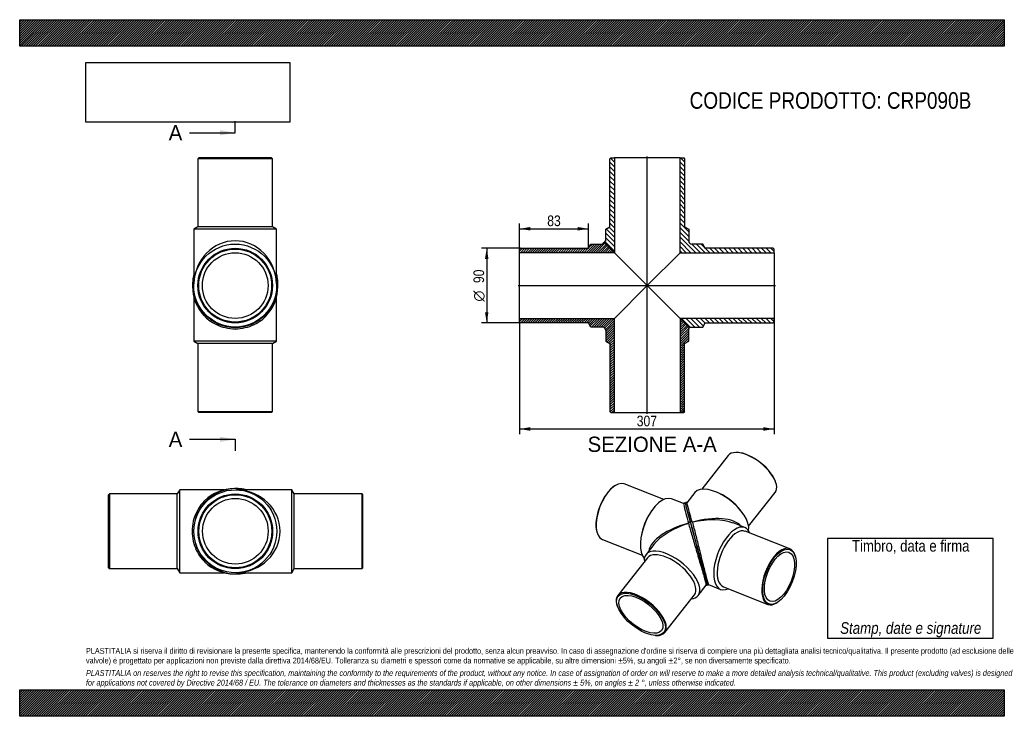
# Model space of a CAD drawing. Header units: millimetres. Extents: x 0 to 1188, y 0 to 840.
import ezdxf
from ezdxf.enums import TextEntityAlignment as Align
from ezdxf.lldxf.tags import DXFTag

# ---------------------------------------------------------------- set-up
doc = ezdxf.new("R2010")
doc.units = ezdxf.units.MM
doc.header["$LTSCALE"] = 4
for name, color, linetype in [('CRP090B', 7, 'Continuous'), ('CRP090B_MIR', 7, 'Continuous'), ('Default', 7, 'Continuous'), ('DV4_Default', 7, 'Continuous')]:
    doc.layers.add(name, color=color, linetype=linetype)
doc.styles.add('SEACAD_Arial_Narrow', font='ARIALN.TTF')
doc.styles.add('SEACAD_Solid_Edge_ANSI', font='seans.ttf')
doc.styles.add('SEACAD_Solid_Edge_ANSI1_Symbols', font='semeca1.ttf')
tags = doc.linetypes.add('CENTER2', pattern=[28.575, 19.05, -3.175, 3.175, -3.175]).pattern_tags.tags
tags[10:11] = [DXFTag(74, 4), DXFTag(75, 0), DXFTag(340, '0'), DXFTag(46, 0.0), DXFTag(50, 0.0), DXFTag(44, 0.0), DXFTag(45, 0.0)]
tags[8:9] = [DXFTag(74, 4), DXFTag(75, 0), DXFTag(340, '0'), DXFTag(46, 0.0), DXFTag(50, 0.0), DXFTag(44, 0.0), DXFTag(45, 0.0)]
tags[6:7] = [DXFTag(74, 4), DXFTag(75, 0), DXFTag(340, '0'), DXFTag(46, 0.0), DXFTag(50, 0.0), DXFTag(44, 0.0), DXFTag(45, 0.0)]
tags[4:5] = [DXFTag(74, 4), DXFTag(75, 0), DXFTag(340, '0'), DXFTag(46, 0.0), DXFTag(50, 0.0), DXFTag(44, 0.0), DXFTag(45, 0.0)]
doc.dimstyles.new('Plastitalia', dxfattribs={"dimtxt": 12.8, "dimasz": 12.8, "dimexe": 6.4, "dimexo": 0, "dimgap": 3.2, "dimtad": 1, "dimdec": 0, "dimtxsty": 'SEACAD_Arial_Narrow', "dimblk1": '_SE_FILLED', "dimblk2": '_SE_FILLED', "dimsah": 1, "dimcen": 6.4, "dimadec": 0, "dimazin": 0, "dimtfac": 0.7, "dimtdec": 1, "dimtmove": 0, "dimatfit": 3, "dimfxl": 1, "dimtolj": 1, "dimarcsym": 0})
picture_1 = doc.add_image_def('image1.jpg', size_in_pixel=(4302, 1260))

# ---------------------------------------------------------------- blocks, each defined once
blk = doc.blocks.new('SE')
at = {"layer": 'CRP090B', "color": 7, "linetype": 'Continuous'}
for p, q in [((210, 506.1), (210, 452.4)), ((310, 452.4), (310, 506.1)), ((310, 452.4), (210, 452.4)), ((210, 452.4), (215, 449.4)), ((305, 449.4), (310, 452.4)), ((305, 449.4), (215, 449.4)), ((215, 449.4), (215, 367.4)), ((305, 367.4), (305, 449.4)), ((215, 367.4), (305, 367.4)), ((215, 367.4), (216, 366.4)), ((304, 366.4), (216, 366.4)), ((304, 366.4), (305, 367.4))]:
    blk.add_line(p, q, dxfattribs=at)
for start, end in [(179.9998, 224.2468), (316.0319, 0.0001)]:
    blk.add_arc((260, 518.4), 51.5, start, end, dxfattribs=at)
for centre, major_axis, start_param, end_param in [((210, 518.4), (1.5, 0), 3.010207, 3.141023), ((310, 518.4), (-1.5, 0), 3.142161, 3.299561)]:
    blk.add_ellipse(centre, major_axis=major_axis, ratio=0.707107, start_param=start_param, end_param=end_param, dxfattribs=at)
for points in [[(208.6, 520.5), (208.6, 519.8), (208.6, 519.2), (208.5, 518.4)], [(311.5, 518.4), (311.5, 519.2), (311.5, 519.9), (311.5, 520.6)]]:
    blk.add_open_spline(points, degree=3, dxfattribs=at)
blk.add_open_spline([(223.2, 482.4), (224.7, 480.8), (226.4, 479.3), (230.9, 475.8), (234, 473.9), (240.6, 470.8), (244.3, 469.5), (251.9, 467.8), (256, 467.3), (264.1, 467.3), (268.1, 467.8), (275.8, 469.5), (279.5, 470.8), (286.1, 473.9), (289.1, 475.8), (293.7, 479.3), (295.5, 480.9), (297.1, 482.6)], degree=3, knots=[0.2696295, 0.2696295, 0.2696295, 0.2696295, 0.3125, 0.3125, 0.375, 0.375, 0.4375, 0.4375, 0.5, 0.5, 0.5625, 0.5625, 0.625, 0.625, 0.6875, 0.6875, 0.7320746, 0.7320746, 0.7320746, 0.7320746], dxfattribs=at)
at = {"layer": 'CRP090B_MIR', "color": 7, "linetype": 'Continuous'}
for p, q in [((216, 673.4), (215, 672.4)), ((305, 672.4), (215, 672.4)), ((215, 672.4), (215, 590.4)), ((304, 673.4), (216, 673.4)), ((305, 672.4), (304, 673.4)), ((305, 590.4), (305, 672.4)), ((215, 590.4), (210, 587.4)), ((310, 587.4), (210, 587.4)), ((210, 587.4), (210, 523.7)), ((305, 590.4), (215, 590.4)), ((310, 587.4), (305, 590.4)), ((310, 523.7), (310, 587.4)), ((210.1, 521.6), (210.1, 521.6)), ((210.1, 521.6), (210.1, 521.5)), ((310, 521.6), (310, 521.6)), ((310, 521.5), (310, 521.6))]:
    blk.add_line(p, q, dxfattribs=at)
for radius in [50, 45, 44, 39.6]:
    blk.add_circle((260, 519.4), radius, dxfattribs=at)
for centre, radius, start, end in [((259.6, 523.5), 49.5, 179.7737, 182.1334), ((260.5, 523.5), 49.5, 357.8668, 0.2255), ((260, 520.5), 51.5, 180.0013, 359.9987)]:
    blk.add_arc(centre, radius, start, end, dxfattribs=at)
for centre, major_axis, ratio, start_param, end_param in [((260, 519.4), (0, -54), 0.925926, 1.611594, 4.671591), ((210, 520.5), (1.5, 0), 0.707107, 1.541946, 3.142164), ((310, 520.5), (-1.5, 0), 0.707107, 3.141021, 4.741239)]:
    blk.add_ellipse(centre, major_axis=major_axis, ratio=ratio, start_param=start_param, end_param=end_param, dxfattribs=at)
for points, knots in [([(210, 533.1), (209.8, 531.9), (208.9, 527.7), (208.6, 523.8), (208.5, 520.5)], [0.91071476, 0.91071476, 0.91071476, 0.91071476, 0.93547315, 1, 1, 1, 1]), ([(311.5, 520.5), (311.5, 522.3), (311.4, 525.6), (310.8, 529.9), (310.2, 532.5), (310.1, 533.1)], [0, 0, 0, 0, 0.03425524, 0.07575885, 0.08901641, 0.08901641, 0.08901641, 0.08901641])]:
    blk.add_open_spline(points, degree=3, knots=knots, dxfattribs=at)
blk = doc.blocks.new('SE1')
at = {"layer": 'CRP090B', "color": 7, "linetype": 'Continuous'}
for p, q in [((108.2, 268.1), (107.2, 267.1)), ((107.2, 179.1), (107.2, 267.1)), ((108.2, 268.1), (108.2, 178.1)), ((190.2, 268.1), (108.2, 268.1)), ((193.2, 273.1), (190.2, 268.1)), ((190.2, 178.1), (190.2, 268.1)), ((193.2, 173.1), (193.2, 273.1)), ((246.8, 273.1), (193.2, 273.1)), ((107.2, 179.1), (108.2, 178.1)), ((108.2, 178.1), (190.2, 178.1)), ((190.2, 178.1), (193.2, 173.1)), ((193.2, 173.1), (246.8, 173.1))]:
    blk.add_line(p, q, dxfattribs=at)
for start, end in [(89.9998, 134.2468), (226.0319, 270.0001)]:
    blk.add_arc((259.1, 223.1), 51.5, start, end, dxfattribs=at)
for centre, major_axis, start_param, end_param in [((259.1, 273.1), (0, -1.5), 3.010207, 3.141023), ((259.1, 173.1), (0, 1.5), 3.142161, 3.299561)]:
    blk.add_ellipse(centre, major_axis=major_axis, ratio=0.707107, start_param=start_param, end_param=end_param, dxfattribs=at)
for points in [[(261.3, 274.6), (260.6, 274.6), (259.9, 274.6), (259.1, 274.6)], [(259.1, 171.6), (259.9, 171.7), (260.6, 171.7), (261.3, 171.7)]]:
    blk.add_open_spline(points, degree=3, dxfattribs=at)
blk.add_open_spline([(223.2, 260), (221.6, 258.5), (220.1, 256.8), (216.6, 252.2), (214.7, 249.2), (211.6, 242.6), (210.3, 238.9), (208.5, 231.3), (208.1, 227.2), (208.1, 219.1), (208.5, 215.1), (210.3, 207.4), (211.5, 203.7), (214.7, 197.1), (216.6, 194.1), (220.1, 189.5), (221.7, 187.7), (223.4, 186.1)], degree=3, knots=[0.2696295, 0.2696295, 0.2696295, 0.2696295, 0.3125, 0.3125, 0.375, 0.375, 0.4375, 0.4375, 0.5, 0.5, 0.5625, 0.5625, 0.625, 0.625, 0.6875, 0.6875, 0.7320746, 0.7320746, 0.7320746, 0.7320746], dxfattribs=at)
at = {"layer": 'CRP090B_MIR', "color": 7, "linetype": 'Continuous'}
for p, q in [((262.3, 273.1), (262.2, 273.1)), ((262.4, 273.1), (262.3, 273.1)), ((328.2, 273.1), (264.4, 273.1)), ((328.2, 173.1), (328.2, 273.1)), ((331.2, 268.1), (328.2, 273.1)), ((331.2, 178.1), (331.2, 268.1)), ((413.2, 268.1), (331.2, 268.1)), ((413.2, 178.1), (413.2, 268.1)), ((414.2, 267.1), (413.2, 268.1)), ((414.2, 179.1), (414.2, 267.1)), ((413.2, 178.1), (414.2, 179.1)), ((262.2, 173.2), (262.3, 173.2)), ((262.3, 173.2), (262.4, 173.2)), ((264.4, 173.1), (328.2, 173.1)), ((328.2, 173.1), (331.2, 178.1)), ((331.2, 178.1), (413.2, 178.1))]:
    blk.add_line(p, q, dxfattribs=at)
for radius in [50, 45, 44, 39.6]:
    blk.add_circle((260.2, 223.1), radius, dxfattribs=at)
for centre, radius, start, end in [((261.3, 223.1), 51.5, 90.0013, 269.9987), ((264.2, 223.6), 49.5, 89.7737, 92.1334), ((264.2, 222.7), 49.5, 267.8668, 270.2255)]:
    blk.add_arc(centre, radius, start, end, dxfattribs=at)
for centre, major_axis, ratio, start_param, end_param in [((261.3, 273.1), (0, -1.5), 0.707107, 1.541946, 3.142164), ((260.2, 223.1), (-54, 0), 0.925926, 1.611594, 4.671591), ((261.3, 173.1), (0, 1.5), 0.707107, 3.141021, 4.741239)]:
    blk.add_ellipse(centre, major_axis=major_axis, ratio=ratio, start_param=start_param, end_param=end_param, dxfattribs=at)
for points, knots in [([(273.8, 273.1), (272.6, 273.4), (268.4, 274.3), (264.6, 274.6), (261.3, 274.6)], [0.91071476, 0.91071476, 0.91071476, 0.91071476, 0.93547315, 1, 1, 1, 1]), ([(261.3, 171.6), (263, 171.7), (266.4, 171.8), (270.6, 172.4), (273.2, 173), (273.8, 173.1)], [0, 0, 0, 0, 0.03425524, 0.07575885, 0.08901641, 0.08901641, 0.08901641, 0.08901641])]:
    blk.add_open_spline(points, degree=3, knots=knots, dxfattribs=at)
blk = doc.blocks.new('SE2')
at = {"layer": 'CRP090B', "color": 7, "linetype": 'Continuous'}
for p, q in [((718.5, 278.3), (717.8, 277.8)), ((777.2, 261.5), (729.3, 280.2)), ((800.9, 256.5), (786.4, 262.2)), ((762.1, 247.3), (761.1, 245.8)), ((807, 232.8), (807, 232.7)), ((696.2, 222.7), (696.5, 221.9)), ((749.8, 216.9), (749.5, 215.1)), ((703, 213.2), (751, 194.4)), ((765.1, 207.2), (755.7, 195.2)), ((757.6, 191.1), (721.8, 145.8)), ((818.5, 145.7), (828.2, 158)), ((778.3, 101.1), (814.1, 146.5)), ((720.5, 135.1), (720.7, 134.2)), ((767.3, 97.5), (768.1, 97.4))]:
    blk.add_line(p, q, dxfattribs=at)
for centre, radius, start, end in [((1326.4, 378.2), 539.4, 193.0348, 195.6314), ((4571.6, 1241), 3895, 194.6447, 194.9921), ((29500.9, 7982.3), 29719.6, 195.11362, 195.20222), ((5500.2, 1446.7), 4844.9, 195.2409, 195.3692), ((489.3, 72.1), 351.2, 14.4817, 15.1812)]:
    blk.add_arc(centre, radius, start, end, dxfattribs=at)
for centre, major_axis, ratio, start_param, end_param in [((716.1, 246.7), (-13.1, -33.5), 0.47604, 3.141593, 6.283185), ((715.5, 247), (12.8, 32.8), 0.47604, 0.571993, 2.569599), ((771.8, 224.9), (-14.6, -37.2), 0.47604, 3.141593, 6.061157), ((769.9, 225.7), (-13.1, -33.5), 0.47604, 4.266394, 5.158384), ((816.4, 207.5), (10.3, -38.1), 0.001558, 3.140438, 4.142502), ((816.4, 207.5), (57.3, 13.3), 0.456086, 1.629097, 2.953074), ((816.4, 207.5), (56.2, 17.4), 0.456121, 1.596264, 2.555221), ((808.1, 233.1), (1.16, 0.31), 0.671516, 0.002303, 3.172746), ((816.4, 207.5), (-10.3, 38.1), 0.001558, 1.000909, 3.142747), ((787.1, 170.4), (31.4, -24.8), 0.473626, 0, 3.592619), ((785.8, 168.8), (28.3, -22.3), 0.473626, 0, 3.141593), ((816.4, 207.5), (43.2, 11.7), 0.474834, 4.711234, 4.713544), ((750, 123.4), (-28.3, 22.3), 0.473626, 0, 0.567788), ((750, 123.4), (-28.3, 22.3), 0.473626, 2.573805, 6.283185), ((787.1, 170.4), (31.4, -24.8), 0.473626, 5.832158, 6.283185)]:
    blk.add_ellipse(centre, major_axis=major_axis, ratio=ratio, start_param=start_param, end_param=end_param, dxfattribs=at)
for major_axis in [(27.6, -21.8), (24.9, -19.6)]:
    blk.add_ellipse((749.6, 122.9), major_axis=major_axis, ratio=0.473626, dxfattribs=at)
for points, degree, knots in [([(803.2, 256.2), (803.1, 256.3), (803.1, 256.4), (803, 256.7), (802.8, 256.9), (802.6, 257), (802.5, 257.1), (802.3, 257.1), (802.1, 257.2), (801.7, 257.2), (801.4, 257.1), (801.1, 256.9), (801, 256.6), (800.9, 256.5), (800.9, 256.5)], 3, [0.0952359, 0.0952359, 0.0952359, 0.0952359, 0.3690203, 0.5388614, 0.6812741, 0.7127623, 0.74245, 0.7727516, 0.8062347, 0.8447098, 0.9012017, 0.9396932, 0.9825553, 1, 1, 1, 1]), ([(807, 232.7), (808.2, 228.2), (809.6, 223.1), (812, 215), (812.8, 212.2), (814.5, 206.4), (815.4, 203.4), (817.2, 197.3), (818.1, 194.2), (819.9, 188), (820.9, 184.9), (822.7, 178.8), (823.5, 175.9), (825.1, 170.4), (825.8, 168), (826.9, 163.8), (827.4, 162), (828, 159.5), (828.2, 158.7), (828.2, 158.1), (828.2, 158), (828.2, 157.9)], 3, [0, 0, 0, 0, 0.125, 0.125, 0.1875, 0.1875, 0.25, 0.25, 0.3125, 0.3125, 0.375, 0.375, 0.4375, 0.4375, 0.5, 0.5, 0.5625, 0.5625, 0.625, 0.625, 0.6531958, 0.6531958, 0.6531958, 0.6531958]), ([(821.3, 189), (821.9, 186.8), (822.5, 184.7), (823.1, 182.6), (823.6, 180.5), (824.2, 178.5), (824.7, 176.7), (825.2, 174.8), (825.6, 173.1)], 2, [0, 0, 0, 0.25, 0.25, 0.5, 0.5, 0.75, 0.75, 1, 1, 1]), ([(828.2, 157.9), (828.3, 157.9), (828.5, 157.9), (828.8, 158.1), (829, 158.2), (829.2, 158.4), (829.3, 158.6), (829.4, 158.8), (829.4, 159), (829.4, 159.3), (829.4, 159.5), (829.3, 159.7)], 3, [0, 0, 0, 0, 0.054975, 0.094715, 0.12964, 0.163727, 0.200132, 0.313854, 0.43783, 0.636859, 1, 1, 1, 1])]:
    blk.add_open_spline(points, degree=degree, knots=knots, dxfattribs=at)
at = {"layer": 'CRP090B_MIR', "color": 7, "linetype": 'Continuous'}
for p, q in [((854.9, 314.4), (822.9, 273.9)), ((865.9, 318.1), (865, 318.1)), ((912.7, 280.5), (912.5, 281.3)), ((814.7, 269.9), (805, 257.6)), ((844.3, 268.6), (842.7, 269.4)), ((879.4, 229.3), (911.4, 269.8)), ((870.5, 247.4), (869.4, 248.9)), ((811.6, 234), (811.6, 233.9)), ((874.8, 227.6), (860.8, 233.1)), ((929.1, 202), (875.4, 223.1)), ((935.8, 192.5), (935.6, 193.3)), ((831.1, 158.8), (845.7, 153.1)), ((849.1, 156), (902.8, 135)), ((913.6, 137), (914.3, 137.4))]:
    blk.add_line(p, q, dxfattribs=at)
for centre, radius, start, end in [((4673.1, 1268.6), 4000.2, 194.6625, 194.9979), ((-505.9, -123.2), 1365, 15.173, 16.1989), ((29505.2, 7983.5), 29724.1, 195.11362, 195.20221), ((5508.6, 1449), 4853.7, 195.2411, 195.3691), ((913.2, 184.6), 87.5, 194.5631, 196.3574), ((913.2, 184.6), 87.5, 196.3574, 196.7092)]:
    blk.add_arc(centre, radius, start, end, dxfattribs=at)
for centre, major_axis, ratio, start_param, end_param in [((883.2, 292.1), (28.3, -22.3), 0.473626, 0, 3.141593), ((883.6, 292.7), (-27.6, 21.8), 0.473626, 3.70938, 5.715398), ((846.1, 245.1), (31.4, -24.8), 0.473626, 0.217543, 3.141593), ((847.4, 246.8), (28.3, -22.3), 0.473626, 1.111309, 2.030283), ((816.4, 207.5), (-56.2, -17.4), 0.456121, 3.329598, 4.656261), ((816.4, 207.5), (-57.3, -13.3), 0.456086, 3.727827, 4.689093), ((810.4, 233.7), (1.16, 0.31), 0.671516, -0.026547, 3.143896), ((860.3, 190.3), (14.6, 37.2), 0.47604, 0, 3.592619), ((862.2, 189.5), (13.1, 33.5), 0.47604, 0, 3.141593), ((860.3, 190.3), (14.6, 37.2), 0.47604, 5.832158, 6.283185), ((916, 168.5), (-13.1, -33.5), 0.47604, 2.569599, 6.283185), ((916, 168.5), (-13.1, -33.5), 0.47604, 0, 0.571993)]:
    blk.add_ellipse(centre, major_axis=major_axis, ratio=ratio, start_param=start_param, end_param=end_param, dxfattribs=at)
for major_axis in [(12.8, 32.8), (11.5, 29.5)]:
    blk.add_ellipse((916.6, 168.3), major_axis=major_axis, ratio=0.47604, dxfattribs=at)
for points, knots in [([(805, 257.6), (805, 257.6), (804.8, 257.7), (804.6, 257.8), (804.2, 257.8), (803.9, 257.8), (803.6, 257.6), (803.4, 257.4), (803.3, 257.3), (803.2, 257.1), (803.1, 256.9), (803.1, 256.6), (803.1, 256.3), (803.2, 256.2), (803.2, 256.2)], [0, 0, 0, 0, 0.020772, 0.069027, 0.111984, 0.173766, 0.216677, 0.253884, 0.287643, 0.321023, 0.356653, 0.601906, 0.918515, 1, 1, 1, 1]), ([(811.6, 233.9), (812.9, 229.4), (814.2, 224.4), (816.3, 216.2), (817, 213.3), (818.4, 207.5), (819.2, 204.4), (820.7, 198.3), (821.5, 195.1), (823, 188.8), (823.8, 185.7), (825.3, 179.5), (826.1, 176.6), (827.5, 171.1), (828.1, 168.6), (829.3, 164.4), (829.8, 162.7), (830.5, 160.2), (830.8, 159.4), (831.1, 158.9), (831.1, 158.8), (831.2, 158.7)], [0, 0, 0, 0, 0.125, 0.125, 0.1875, 0.1875, 0.25, 0.25, 0.3125, 0.3125, 0.375, 0.375, 0.4375, 0.4375, 0.5, 0.5, 0.5625, 0.5625, 0.625, 0.625, 0.6525337, 0.6525337, 0.6525337, 0.6525337]), ([(821.3, 189), (822.1, 186.1), (822.9, 183.2), (824.3, 177.9), (825, 175.4), (825.6, 173.1)], [0, 0, 0, 0, 0.5, 0.5, 1, 1, 1, 1]), ([(829.3, 159.8), (829.3, 159.8), (829.4, 159.5), (829.5, 159.3), (829.6, 159.1), (829.6, 159), (829.8, 158.9), (829.9, 158.8), (830, 158.7), (830.3, 158.6), (830.5, 158.5), (830.8, 158.6), (831.1, 158.7), (831.2, 158.7), (831.2, 158.8)], [0, 0, 0, 0, 0.025166, 0.535887, 0.65236, 0.745635, 0.782729, 0.814848, 0.844093, 0.873426, 0.907374, 0.954492, 0.982867, 1, 1, 1, 1])]:
    blk.add_open_spline(points, degree=3, knots=knots, dxfattribs=at)
blk = doc.blocks.new('SE4')
at = {"color": 7, "linetype": 'Continuous', "style": 'SEACAD_Solid_Edge_ANSI'}
blk.add_text('A', height=18.4, dxfattribs=at).set_placement((179.8, 712.9), align=Align.TOP_LEFT)
blk = doc.blocks.new('SE5')
at = {"color": 7, "linetype": 'Continuous', "style": 'SEACAD_Solid_Edge_ANSI'}
blk.add_text('A', height=18.4, dxfattribs=at).set_placement((179.8, 343.2), align=Align.TOP_LEFT)
blk = doc.blocks.new('SEANNOT_GROUP')
at = {"linetype": 'Continuous'}
blk.add_hatch(color=7, dxfattribs=at).paths.add_polyline_path([(241.6, 700.6), (260, 703.7), (241.6, 706.8)])
at = {"color": 7, "linetype": 'Continuous'}
blk.add_lwpolyline([(204.8, 703.7), (260, 703.7)], dxfattribs=at)
blk = doc.blocks.new('SEANNOT_GROUP1')
at = {"linetype": 'Continuous'}
blk.add_hatch(color=7, dxfattribs=at).paths.add_polyline_path([(241.6, 330.9), (260, 334), (241.6, 337.1)])
at = {"color": 7, "linetype": 'Continuous'}
blk.add_lwpolyline([(204.8, 334), (260, 334)], dxfattribs=at)
blk = doc.blocks.new('SE3')
at = {"layer": 'Default', "color": 7, "linetype": 'CENTER2'}
for p, q in [((260, 703.7), (260, 717.5)), ((260, 334), (260, 320.2))]:
    blk.add_line(p, q, dxfattribs=at)
at = {"layer": 'Default', "color": 7, "linetype": 'CENTER2', "const_width": 0.0001}
blk.add_lwpolyline([(260, 703.7), (260, 334)], dxfattribs=at)
at = {"layer": 'Default'}
for name in ['SE4', 'SEANNOT_GROUP', 'SE5', 'SEANNOT_GROUP1']:
    blk.add_blockref(name, (0, 0), dxfattribs=at)
blk = doc.blocks.new('SE6')
at = {"layer": 'CRP090B', "linetype": 'Continuous'}
h = blk.add_hatch(dxfattribs=at)
h.set_pattern_fill('LINE', scale=0.62992, angle=45, style=0)
edge = h.paths.add_edge_path()
edge.add_line((686.2, 564.4), (604.2, 564.4))
edge.add_line((604.2, 564.4), (603.2, 563.4))
edge.add_line((603.2, 563.4), (603.2, 559))
edge.add_line((603.2, 559), (717.6, 559))
edge.add_line((717.6, 559), (706, 570.6))
edge.add_spline(control_points=[(706, 570.6), (705.9, 570.7), (705.8, 570.8), (705.5, 570.9), (705.4, 571), (704.9, 571.1), (704.6, 571), (704.2, 570.8), (704.1, 570.8), (703.8, 570.6), (703.7, 570.4), (703.5, 570.1), (703.4, 569.7), (703.5, 569.4)], knot_values=[0, 0, 0, 0, 0.125, 0.125, 0.25, 0.25, 0.5, 0.5, 0.625, 0.625, 0.75, 0.75, 1, 1, 1, 1], degree=3, periodic=0)
edge.add_arc((703.2, 573.4), 4, 270, 273.8879, ccw=False)
edge.add_line((703.2, 569.4), (689.2, 569.4))
edge.add_line((689.2, 569.4), (686.2, 564.4))
h = blk.add_hatch(dxfattribs=at)
h.set_pattern_fill('LINE', scale=0.62992, angle=45, style=0)
edge = h.paths.add_edge_path()
edge.add_line((686.2, 474.4), (689.2, 469.4))
edge.add_line((689.2, 469.4), (703.2, 469.4))
edge.add_arc((703.2, 465.4), 4, 0, 90, ccw=False)
edge.add_line((707.2, 465.4), (707.2, 452.4))
edge.add_line((707.2, 452.4), (712.2, 449.4))
edge.add_line((712.2, 449.4), (712.2, 367.4))
edge.add_line((712.2, 367.4), (713.2, 366.4))
edge.add_line((713.2, 366.4), (717.6, 366.4))
edge.add_line((717.6, 366.4), (717.6, 479.8))
edge.add_line((717.6, 479.8), (603.2, 479.8))
edge.add_line((603.2, 479.8), (603.2, 475.4))
edge.add_line((603.2, 475.4), (604.2, 474.4))
edge.add_line((604.2, 474.4), (686.2, 474.4))
h = blk.add_hatch(dxfattribs=at)
h.set_pattern_fill('LINE', scale=0.62992, angle=45, style=0)
edge = h.paths.add_edge_path()
edge.add_line((802.2, 367.4), (802.2, 449.4))
edge.add_line((802.2, 449.4), (807.2, 452.4))
edge.add_line((807.2, 452.4), (807.2, 467.3))
edge.add_spline(control_points=[(807.2, 467.3), (807.9, 468), (807.7, 468.9), (807.2, 469.4)], knot_values=[0, 0, 0, 0, 0.25, 0.25, 0.25, 0.25], weights=[0.5, 0.5, 0.666667, 1], degree=3, periodic=0)
edge.add_line((807.2, 469.4), (796.8, 479.8))
edge.add_line((796.8, 479.8), (796.8, 366.4))
edge.add_line((796.8, 366.4), (801.2, 366.4))
edge.add_line((801.2, 366.4), (802.2, 367.4))
at = {"layer": 'CRP090B_MIR', "linetype": 'Continuous'}
h = blk.add_hatch(dxfattribs=at)
h.set_pattern_fill('LINE', scale=1.25984, angle=135, style=0)
edge = h.paths.add_edge_path()
edge.add_line((707.2, 587.4), (707.2, 573.4))
edge.add_arc((703.2, 573.4), 4, 356.1121, 360, ccw=False)
edge.add_spline(control_points=[(707.2, 573.2), (707, 573.2), (706.9, 573.2), (706.6, 573.1), (706.4, 573), (706.2, 572.9), (706.1, 572.8), (705.9, 572.6), (705.8, 572.4), (705.6, 572), (705.5, 571.7), (705.6, 571.3), (705.7, 571.1), (705.8, 570.8), (705.9, 570.7), (706, 570.6)], knot_values=[0, 0, 0, 0, 0.125, 0.125, 0.25, 0.25, 0.375, 0.375, 0.5, 0.5, 0.75, 0.75, 0.875, 0.875, 1, 1, 1, 1], degree=3, periodic=0)
edge.add_line((706, 570.6), (717.6, 559))
edge.add_line((717.6, 559), (717.6, 673.4))
edge.add_line((717.6, 673.4), (713.2, 673.4))
edge.add_line((713.2, 673.4), (712.2, 672.4))
edge.add_line((712.2, 672.4), (712.2, 590.4))
edge.add_line((712.2, 590.4), (707.2, 587.4))
h = blk.add_hatch(dxfattribs=at)
h.set_pattern_fill('LINE', scale=1.25984, angle=135, style=0)
edge = h.paths.add_edge_path()
edge.add_line((802.2, 672.4), (801.2, 673.4))
edge.add_line((801.2, 673.4), (796.8, 673.4))
edge.add_line((796.8, 673.4), (796.8, 559))
edge.add_line((796.8, 559), (910.2, 559))
edge.add_line((910.2, 559), (910.2, 563.4))
edge.add_line((910.2, 563.4), (909.2, 564.4))
edge.add_line((909.2, 564.4), (827.2, 564.4))
edge.add_line((827.2, 564.4), (824.2, 569.4))
edge.add_line((824.2, 569.4), (811.2, 569.4))
edge.add_arc((811.2, 573.4), 4, 180, 270, ccw=False)
edge.add_line((807.2, 573.4), (807.2, 587.4))
edge.add_line((807.2, 587.4), (802.2, 590.4))
edge.add_line((802.2, 590.4), (802.2, 672.4))
h = blk.add_hatch(dxfattribs=at)
h.set_pattern_fill('LINE', scale=1.25984, angle=135, style=0)
edge = h.paths.add_edge_path()
edge.add_line((827.2, 474.4), (909.2, 474.4))
edge.add_line((909.2, 474.4), (910.2, 475.4))
edge.add_line((910.2, 475.4), (910.2, 479.8))
edge.add_line((910.2, 479.8), (796.8, 479.8))
edge.add_line((796.8, 479.8), (807.2, 469.4))
edge.add_spline(control_points=[(807.2, 469.4), (807.7, 468.9), (808.6, 468.7), (809.3, 469.4)], knot_values=[0, 0, 0, 0, 0.25, 0.25, 0.25, 0.25], weights=[1, 0.666667, 0.5, 0.5], degree=3, periodic=0)
edge.add_line((809.3, 469.4), (824.2, 469.4))
edge.add_line((824.2, 469.4), (827.2, 474.4))
at = {"layer": 'CRP090B', "color": 7, "linetype": 'Continuous'}
for p, q in [((706, 570.6), (717.6, 559)), ((603.2, 563.4), (604.2, 564.4)), ((603.2, 559), (603.2, 563.4)), ((603.2, 479.8), (603.2, 559)), ((717.6, 559), (603.2, 559)), ((604.2, 564.4), (686.2, 564.4)), ((686.2, 564.4), (689.2, 569.4)), ((689.2, 569.4), (703.2, 569.4)), ((757.2, 519.4), (717.6, 559)), ((717.6, 479.8), (757.2, 519.4)), ((757.2, 519.4), (796.8, 479.8)), ((603.2, 475.4), (603.2, 479.8)), ((603.2, 479.8), (717.6, 479.8)), ((604.2, 474.4), (603.2, 475.4)), ((717.6, 366.4), (717.6, 479.8)), ((796.8, 479.8), (796.8, 366.4)), ((796.8, 479.8), (807.2, 469.4)), ((686.2, 474.4), (604.2, 474.4)), ((689.2, 469.4), (686.2, 474.4)), ((703.2, 469.4), (689.2, 469.4)), ((707.2, 465.4), (707.2, 452.4)), ((807.2, 452.4), (807.2, 467.3)), ((707.2, 452.4), (712.2, 449.4)), ((802.2, 449.4), (807.2, 452.4)), ((712.2, 449.4), (712.2, 367.4)), ((802.2, 367.4), (802.2, 449.4)), ((713.2, 366.4), (712.2, 367.4)), ((713.2, 366.4), (717.6, 366.4)), ((717.6, 366.4), (796.8, 366.4)), ((796.8, 366.4), (801.2, 366.4)), ((802.2, 367.4), (801.2, 366.4))]:
    blk.add_line(p, q, dxfattribs=at)
for centre, start, end in [((703.2, 573.4), 270, 273.8879), ((703.2, 465.4), 0, 90)]:
    blk.add_arc(centre, 4, start, end, dxfattribs=at)
blk.add_open_spline([(706, 570.6), (705.9, 570.7), (705.8, 570.8), (705.5, 570.9), (705.4, 571), (704.9, 571.1), (704.6, 571), (704.2, 570.8), (704.1, 570.8), (703.8, 570.6), (703.7, 570.4), (703.5, 570.1), (703.4, 569.7), (703.5, 569.4)], degree=3, knots=[0, 0, 0, 0, 0.125, 0.125, 0.25, 0.25, 0.5, 0.5, 0.625, 0.625, 0.75, 0.75, 1, 1, 1, 1], dxfattribs=at)
blk.add_open_spline([(705.6, 570.9), (705.6, 570.9), (705.5, 570.9), (705.5, 570.9)], degree=3, dxfattribs=at)
blk.add_rational_spline([(807.2, 467.3), (807.9, 468), (807.7, 468.9), (807.2, 469.4)], [0.5, 0.500000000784, 0.666666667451, 1], degree=3, dxfattribs=at)
at = {"layer": 'CRP090B_MIR', "color": 7, "linetype": 'Continuous'}
for p, q in [((712.2, 672.4), (713.2, 673.4)), ((712.2, 590.4), (712.2, 672.4)), ((713.2, 673.4), (717.6, 673.4)), ((796.8, 673.4), (717.6, 673.4)), ((717.6, 673.4), (717.6, 559)), ((796.8, 673.4), (801.2, 673.4)), ((796.8, 559), (796.8, 673.4)), ((801.2, 673.4), (802.2, 672.4)), ((802.2, 672.4), (802.2, 590.4)), ((707.2, 587.4), (712.2, 590.4)), ((707.2, 573.4), (707.2, 587.4)), ((802.2, 590.4), (807.2, 587.4)), ((807.2, 587.4), (807.2, 573.4)), ((717.6, 559), (706, 570.6)), ((757.2, 519.4), (717.6, 559)), ((796.8, 559), (757.2, 519.4)), ((796.8, 559), (910.2, 559)), ((824.2, 569.4), (811.2, 569.4)), ((827.2, 564.4), (824.2, 569.4)), ((909.2, 564.4), (827.2, 564.4)), ((909.2, 564.4), (910.2, 563.4)), ((910.2, 559), (910.2, 563.4)), ((910.2, 559), (910.2, 479.8)), ((757.2, 519.4), (796.8, 479.8)), ((910.2, 479.8), (796.8, 479.8)), ((807.2, 469.4), (796.8, 479.8)), ((910.2, 475.4), (909.2, 474.4)), ((910.2, 475.4), (910.2, 479.8)), ((809.3, 469.4), (824.2, 469.4)), ((824.2, 469.4), (827.2, 474.4)), ((827.2, 474.4), (909.2, 474.4))]:
    blk.add_line(p, q, dxfattribs=at)
for centre, start, end in [((703.2, 573.4), 356.1121, 0), ((811.2, 573.4), 180, 270)]:
    blk.add_arc(centre, 4, start, end, dxfattribs=at)
blk.add_open_spline([(707.2, 573.2), (707, 573.2), (706.9, 573.2), (706.6, 573.1), (706.4, 573), (706.2, 572.9), (706.1, 572.8), (705.9, 572.6), (705.8, 572.4), (705.6, 572), (705.5, 571.7), (705.6, 571.3), (705.7, 571.1), (705.8, 570.8), (705.9, 570.7), (706, 570.6)], degree=3, knots=[0, 0, 0, 0, 0.125, 0.125, 0.25, 0.25, 0.375, 0.375, 0.5, 0.5, 0.75, 0.75, 0.875, 0.875, 1, 1, 1, 1], dxfattribs=at)
blk.add_rational_spline([(807.2, 469.4), (807.7, 468.9), (808.6, 468.7), (809.3, 469.4)], [1, 0.666666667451, 0.500000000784, 0.5], degree=3, dxfattribs=at)
at = {"layer": 'DV4_Default', "color": 7, "linetype": 'CENTER2'}
for p, q in [((757.2, 364.7), (757.2, 675.2)), ((601.4, 519.4), (911.9, 519.4))]:
    blk.add_line(p, q, dxfattribs=at)
blk = doc.blocks.new('GDimGGroup')
at = {"layer": 'Default', "linetype": 'Continuous'}
for points in [[(561.4, 551.6), (565.6, 551.6), (563.5, 564.4)], [(561.4, 487.2), (563.5, 474.4), (565.6, 487.2)]]:
    blk.add_hatch(color=7, dxfattribs=at).paths.add_polyline_path(points)
at = {"layer": 'Default', "color": 7, "linetype": 'Continuous'}
for p, q in [((604.2, 564.4), (557.1, 564.4)), ((563.5, 564.4), (563.5, 474.4)), ((604.2, 474.4), (557.1, 474.4))]:
    blk.add_line(p, q, dxfattribs=at)
for s, style, p in [('90', 'SEACAD_Arial_Narrow', (547.5, 522.4)), ('O', 'SEACAD_Solid_Edge_ANSI1_Symbols', (547.5, 500.1))]:
    blk.add_text(s, height=12.8, rotation=90, dxfattribs=dict(at, style=style)).set_placement(p, align=Align.TOP_LEFT)
blk = doc.blocks.new('DMBLK7')
at = {"layer": 'Default', "linetype": 'Continuous'}
for points in [[(616, 590), (603.2, 587.9), (616, 585.8)], [(673.4, 590), (673.4, 585.8), (686.2, 587.9)]]:
    blk.add_hatch(color=7, dxfattribs=at).paths.add_polyline_path(points)
at = {"layer": 'Default', "color": 7, "linetype": 'Continuous'}
for p, q in [((603.2, 559), (603.2, 594.3)), ((686.2, 564.4), (686.2, 594.3)), ((603.2, 587.9), (686.2, 587.9))]:
    blk.add_line(p, q, dxfattribs=at)
at = {"layer": 'Default', "color": 7, "linetype": 'Continuous', "style": 'SEACAD_Arial_Narrow'}
blk.add_text('83', height=12.8, dxfattribs=at).set_placement((636.5, 603.9), align=Align.TOP_LEFT)
blk = doc.blocks.new('_SE_FILLED')
at = {"color": 0}
blk.add_line((0, 0), (-1, 0), dxfattribs=at)
blk.add_solid([(0, 0), (-1, -0.1665), (-1, 0.1665), (0, 0)], dxfattribs=at)
blk = doc.blocks.new('DMBLK8')
at = {"layer": 'Default', "linetype": 'Continuous'}
for points in [[(616, 344.3), (616, 348.6), (603.2, 346.5)], [(897.4, 344.3), (910.2, 346.5), (897.4, 348.6)]]:
    blk.add_hatch(color=7, dxfattribs=at).paths.add_polyline_path(points)
at = {"layer": 'Default', "color": 7, "linetype": 'Continuous'}
for p, q in [((603.2, 479.8), (603.2, 340.1)), ((910.2, 479.8), (910.2, 340.1)), ((603.2, 346.5), (910.2, 346.5))]:
    blk.add_line(p, q, dxfattribs=at)
at = {"layer": 'Default', "color": 7, "linetype": 'Continuous', "style": 'SEACAD_Arial_Narrow'}
blk.add_text('307', height=12.8, dxfattribs=at).set_placement((744.5, 362.5), align=Align.TOP_LEFT)

msp = doc.modelspace()

# ---------------------------------------------------------------- hatches: boundary and pattern name
at = {"layer": 'Default', "linetype": 'Continuous'}
h = msp.add_hatch(dxfattribs=at)
h.set_pattern_fill('LINE', scale=0.629921, angle=45, style=0)
h.paths.add_polyline_path([(1188, 808), (1188, 840), (0, 840), (0, 808)])
for points in [[(1188, 808), (1188, 840), (0, 840), (0, 808)], [(1188, 0), (1188, 32), (0, 32), (0, 0)]]:
    msp.add_hatch(color=7, dxfattribs=at).paths.add_polyline_path(points)
h = msp.add_hatch(dxfattribs=at)
h.set_pattern_fill('LINE', scale=0.629921, angle=45, style=0)
h.paths.add_polyline_path([(1188, 0), (1188, 32), (0, 32), (0, 0)])

# ---------------------------------------------------------------- linework, layer by layer
at = {"layer": 'Default', "color": 7, "linetype": 'Continuous'}
for p, q in [((0, 840), (1188, 840)), ((0, 808), (0, 840)), ((1188, 840), (1188, 808)), ((1188, 808), (0, 808)), ((1174.5, 214.3), (974.5, 214.3)), ((974.5, 214.3), (974.5, 94.3)), ((1174.5, 94.3), (1174.5, 214.3)), ((974.5, 94.3), (1174.5, 94.3)), ((0, 32), (1188, 32)), ((0, 0), (0, 32)), ((1188, 32), (1188, 0)), ((1188, 0), (0, 0))]:
    msp.add_line(p, q, dxfattribs=at)

# ---------------------------------------------------------------- block references
at = {"layer": 'Default'}
for name in ['SE3', 'SE', 'SE6', 'GDimGGroup', 'SE2', 'SE1']:
    msp.add_blockref(name, (0, 0), dxfattribs=at)

# ---------------------------------------------------------------- texts
at = {"layer": 'Default', "color": 7, "linetype": 'Continuous', "style": 'SEACAD_Solid_Edge_ANSI'}
msp.add_text('SEZIONE A-A', height=18.4, dxfattribs=at).set_placement((685.2, 337.2), align=Align.TOP_LEFT)
at = {"layer": 'Default'}
for s, insert, char_height, width, attachment_point in [('{\\fArial Narrow|b0||i0||c0|p34;\\C7;\\H20.;\\W1.;CODICE PRODOTTO: CRP090B}', (808.3, 752.6), 20, 340.645, 1), ('{\\fArial Narrow|b0||i0||c0|p34;\\C7;\\H13.82888889;\\W1.;\\T1.;Timbro, data e firma}', (1075.1, 204.2), 13.829, 209.39, 5), ('{\\fArial Narrow|b0||i0||c0|p34;\\C7;\\H14.;\\W1.;\\P}{\\fArial Narrow|b0||i1||c0|p34;\\C7;\\H14.;\\W1.;Stamp, date e signature}', (1075.1, 116), 14, 222.654, 5), ("{\\fArial Narrow|b0||i0||c0|p34;\\C7;\\H7.;\\W1.;PLASTITALIA si riserva il diritto di revisionare la presente specifica, mantenendo la conformità alle prescrizioni del prodotto, senza alcun preavviso. In caso di assegnazione d'ordine si riserva di compiere una più dettagliata analisi tecnico/qualitativa. Il presente prodotto (ad esclusione delle \\P}{\\fArial Narrow|b0||i0||c0|p34;\\C7;\\H7.;\\W1.;valvole) è progettato per applicazioni non previste dalla direttiva 2014/68/EU. Tolleranza su diametri e spessori come da normative se applicabile, su altre dimensioni ±5%, su angoli ±2°, se non diversamente specificato.\\P}{\\fArial Narrow|b0||i0||c0|p34;\\C7;\\H2.;\\W1.;   \\P}{\\fArial Narrow|b0||i1||c0|p34;\\C7;\\H7.;\\W1.;PLASTITALIA on reserves the right to revise this specification, maintaining the conformity to the requirements of the product, without any notice. In case of assignation of order on will reserve to make a more detailed analysis technical/qualitative. This product (excluding valves) is designed \\P}{\\fArial Narrow|b0||i1||c0|p34;\\C7;\\H7.;\\W1.;for applications not covered by Directive 2014/68 / EU. The tolerance on diameters and thicknesses as the standards if applicable, on other dimensions ± 5%, on angles ± 2 °, unless otherwise indicated.\\P}", (80, 82.4), 7, 1028, 1)]:
    msp.add_mtext(s, dxfattribs=dict(at, insert=insert, char_height=char_height, width=width, attachment_point=attachment_point))

# ---------------------------------------------------------------- dimensions: what is measured, and where the dimension line sits
at = {"layer": 'Default', "color": 7, "linetype": 'Continuous'}
dim = msp.add_linear_dim(base=(686.2, 587.9), p1=(603.2, 559), p2=(686.2, 564.4), text='\\A1;<>', dimstyle='Plastitalia', dxfattribs=at)
dim.commit()
dim.dimension.update_dxf_attribs({"geometry": 'DMBLK7', "text_midpoint": (644.7, 587.9), "dimtype": 160})
dim = msp.add_linear_dim(base=(603.2, 346.5), p1=(603.2, 559), p2=(910.2, 559), angle=360, text='\\A1;<>', dimstyle='Plastitalia', dxfattribs=at)
dim.commit()
dim.dimension.update_dxf_attribs({"geometry": 'DMBLK8', "text_midpoint": (756.7, 346.5), "dimtype": 161})

# ---------------------------------------------------------------- pictures from other files: only their frames are drawn
image = msp.add_image(picture_1, insert=(80, 716.4), size_in_units=(245.8, 72))
image.dxf.flags = 7

doc.saveas('drawing.dxf')
